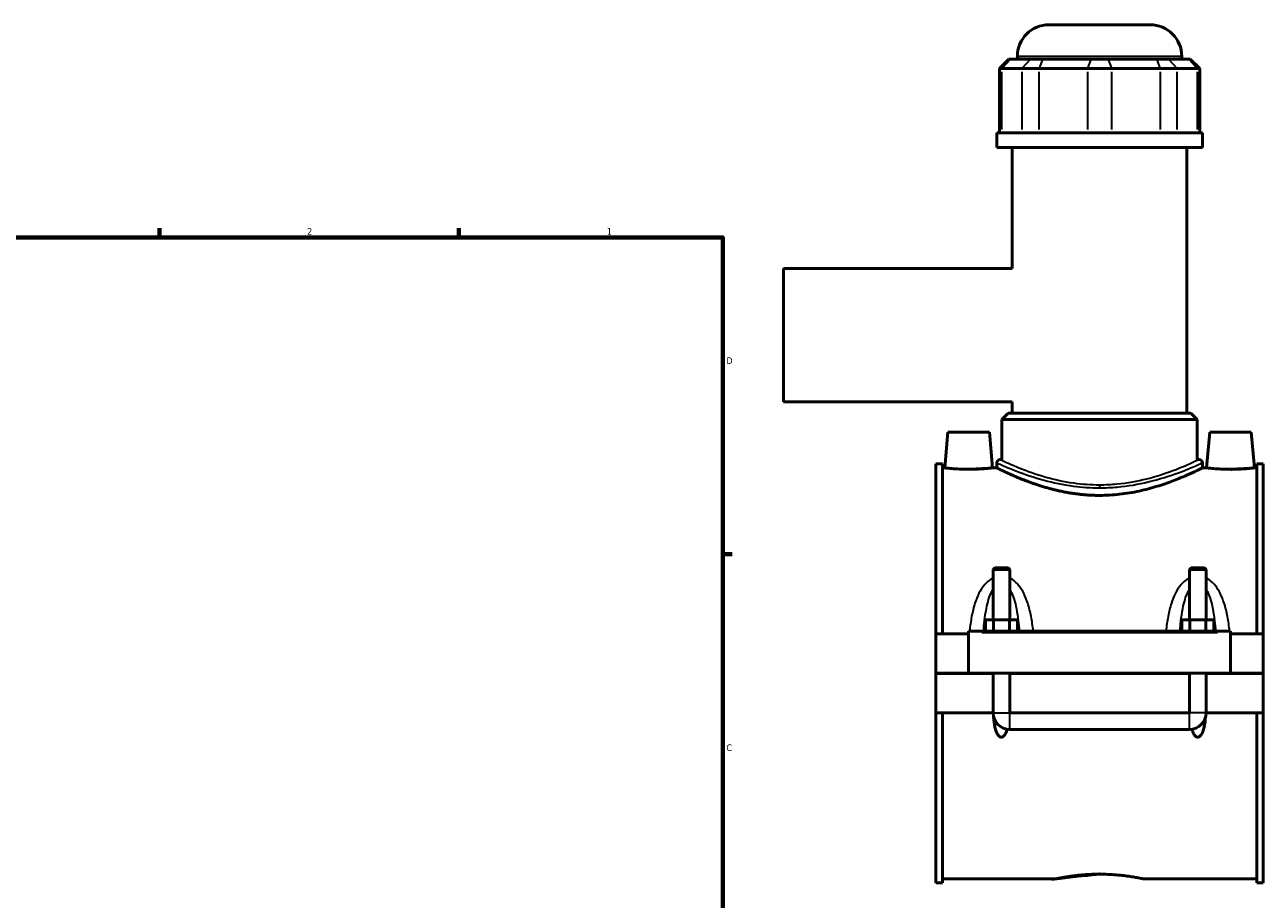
# Model space of a CAD drawing. Header units: inches. Extents: x -1.5 to 48.7, y -2 to 47.9.
# Tile 7 of 8: x 23.6 to 41.2, y 11.6 to 24. Entities that reach past the tile are written whole.
import ezdxf

# ---------------------------------------------------------------- set-up
doc = ezdxf.new("R2010")
doc.units = ezdxf.units.IN
doc.header["$MEASUREMENT"] = 0
for name, color, linetype, lineweight in [('Border (ANSI)', 7, 'Continuous', 70), ('Visible (ANSI)', 7, 'Continuous', 50), ('Visible Narrow (ANSI)', 7, 'Continuous', 35)]:
    doc.layers.add(name, color=color, linetype=linetype, lineweight=lineweight)
doc.styles.add('Note Text (ANSI)', font='tahoma.ttf')

# ---------------------------------------------------------------- blocks, each defined once
blk = doc.blocks.new('Borders Default Border')
at = {"layer": 'Border (ANSI)'}
for p, q in [((25.4999986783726, 21.00000006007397), (25.4999986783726, 21.13448766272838)), ((29.75000096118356, 21.00000006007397), (29.75000096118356, 21.13448766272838)), ((33.49999855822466, 16.49999993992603), (33.6344891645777, 16.49999993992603))]:
    blk.add_line(p, q, dxfattribs=at)
at = {"layer": 'Border (ANSI)', "flags": 128}
blk.add_lwpolyline([(0.4999999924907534, 0.9999999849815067), (0.4999999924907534, 21.00000006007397), (33.49999855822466, 21.00000006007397), (33.49999855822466, 0.9999999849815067), (0.4999999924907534, 0.9999999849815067)], dxfattribs=at)
at = {"layer": 'Border (ANSI)', "color": 5, "true_color": 0x0000ff, "char_height": 0.0944881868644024, "attachment_point": 7, "style": 'Note Text (ANSI)'}
for s, insert in [('2', (27.59635095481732, 21.04)), ('1', (31.8536832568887, 21.04)), ('D', (33.55262652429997, 19.2027559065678)), ('C', (33.552388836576, 13.70107135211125))]:
    blk.add_mtext(s, dxfattribs=dict(at, insert=insert))

msp = doc.modelspace()

# ---------------------------------------------------------------- linework, layer by layer
at = {"layer": 'Visible (ANSI)'}
for p, q in [((38.13423809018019, 24.02283973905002), (39.57171840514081, 24.02283973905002)), ((37.56481269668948, 23.53493973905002), (37.43004891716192, 23.40017595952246)), ((37.46424319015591, 23.40017595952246), (37.43004891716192, 23.40017595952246)), ((37.43004891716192, 23.40017595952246), (37.43004891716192, 22.48943973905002)), ((37.46424319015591, 23.40017595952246), (37.74943821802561, 23.40017595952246)), ((37.56481269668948, 23.53493973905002), (37.58874868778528, 23.53493973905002)), ((37.87394371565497, 23.53493973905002), (37.58874868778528, 23.53493973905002)), ((37.68502549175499, 23.53493973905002), (37.68502549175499, 23.57362714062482)), ((37.99255032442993, 23.40017595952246), (37.74943821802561, 23.40017595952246)), ((37.87394371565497, 23.53493973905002), (38.044122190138, 23.53493973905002)), ((37.99255032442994, 23.40017595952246), (38.68107202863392, 23.40017595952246)), ((38.73264389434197, 23.53493973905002), (38.044122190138, 23.53493973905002)), ((39.0248844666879, 23.40017595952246), (38.68107202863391, 23.40017595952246)), ((38.73264389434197, 23.53493973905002), (38.97331260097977, 23.53493973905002)), ((39.66183430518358, 23.53493973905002), (38.97331260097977, 23.53493973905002)), ((39.0248844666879, 23.40017595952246), (39.71340617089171, 23.40017595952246)), ((39.66183430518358, 23.53493973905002), (39.8320127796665, 23.53493973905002)), ((39.95651827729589, 23.40017595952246), (39.71340617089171, 23.40017595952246)), ((40.11720780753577, 23.53493973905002), (39.8320127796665, 23.53493973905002)), ((39.95651827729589, 23.40017595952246), (40.24171330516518, 23.40017595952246)), ((40.020931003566, 23.53493973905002), (40.020931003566, 23.57362714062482)), ((40.11720780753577, 23.53493973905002), (40.1411437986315, 23.53493973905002)), ((40.1411437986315, 23.53493973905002), (40.27590757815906, 23.40017595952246)), ((40.27590757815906, 23.40017595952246), (40.24171330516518, 23.40017595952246)), ((40.27590757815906, 23.40017595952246), (40.27590757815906, 22.48943973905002)), ((40.31291919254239, 22.48943973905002), (37.3930373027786, 22.48943973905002)), ((37.3930373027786, 22.28033973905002), (37.3930373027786, 22.48943973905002)), ((40.31291919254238, 22.28033973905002), (40.31291919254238, 22.48943973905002)), ((40.31291919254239, 22.28033973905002), (37.3930373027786, 22.28033973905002)), ((37.61202844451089, 20.55969013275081), (37.61202844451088, 22.28033973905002)), ((40.09392805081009, 18.50467438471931), (40.09392805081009, 22.28033973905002)), ((34.36297824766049, 20.55969013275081), (34.36297824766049, 18.66598934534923)), ((37.61202844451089, 20.55969013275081), (34.36297824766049, 20.55969013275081)), ((37.61202844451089, 18.66598934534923), (34.36297824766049, 18.66598934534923)), ((37.61202844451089, 18.50467438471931), (37.61202844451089, 18.66598934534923)), ((37.55587686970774, 18.50467438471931), (37.4660343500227, 18.41483186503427)), ((37.55587686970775, 18.50467438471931), (40.15007962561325, 18.50467438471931)), ((40.15007962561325, 18.50467438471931), (40.23992214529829, 18.41483186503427)), ((40.23992214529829, 18.41483186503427), (37.4660343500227, 18.41483186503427)), ((37.4660343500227, 17.84345391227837), (37.4660343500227, 18.41483186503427)), ((40.23992214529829, 17.84345391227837), (40.23992214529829, 18.41483186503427)), ((36.69770265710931, 18.23394210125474), (36.65332110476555, 17.72665863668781)), ((37.28825383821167, 18.23394210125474), (36.69770265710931, 18.23394210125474)), ((37.28825383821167, 18.23394210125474), (37.33263539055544, 17.72665863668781)), ((40.41770265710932, 18.23394210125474), (40.37332110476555, 17.72665863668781)), ((40.41770265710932, 18.23394210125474), (41.00825383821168, 18.23394210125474)), ((41.00825383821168, 18.23394210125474), (41.05263539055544, 17.72665863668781)), ((36.52797824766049, 17.78505627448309), (36.52797824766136, 15.36829249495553)), ((36.52797824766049, 17.78505627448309), (36.6209782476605, 17.78505627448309)), ((36.62097824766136, 15.36829249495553), (36.6209782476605, 17.78505627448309)), ((37.3930373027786, 17.79853265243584), (37.3930373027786, 17.72665863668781)), ((37.43795856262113, 17.84345391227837), (37.4660343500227, 17.84345391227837)), ((40.23992214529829, 17.84345391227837), (40.26799793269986, 17.84345391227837)), ((40.31291919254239, 17.79853265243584), (40.31291919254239, 17.72665863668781)), ((41.08497824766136, 15.36829249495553), (41.08497824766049, 17.78505627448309)), ((41.08497824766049, 17.78505627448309), (41.17797824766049, 17.78505627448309)), ((41.17797824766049, 17.78505627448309), (41.17797824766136, 15.36829249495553)), ((36.65332110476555, 17.72665863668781), (36.6209782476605, 17.72665863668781)), ((37.3930373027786, 17.72665863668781), (37.33263539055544, 17.72665863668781)), ((40.37332110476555, 17.72665863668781), (40.31291919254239, 17.72665863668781)), ((41.08497824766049, 17.72665863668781), (41.05263539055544, 17.72665863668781)), ((37.36349005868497, 16.30612057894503), (37.33986801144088, 16.28249853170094)), ((37.57608848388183, 16.28249853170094), (37.33986801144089, 16.28249853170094)), ((37.33986801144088, 16.28249853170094), (37.33986801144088, 15.56514288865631)), ((37.36349005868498, 16.30612057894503), (37.55246643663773, 16.30612057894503)), ((37.55246643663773, 16.30612057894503), (37.57608848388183, 16.28249853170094)), ((37.57608848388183, 16.28249853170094), (37.57608848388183, 15.56514288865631)), ((40.15349005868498, 16.30612057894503), (40.12986801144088, 16.28249853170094)), ((40.36608848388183, 16.28249853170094), (40.12986801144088, 16.28249853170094)), ((40.12986801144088, 15.56514288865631), (40.12986801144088, 16.28249853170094)), ((40.15349005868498, 16.30612057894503), (40.34246643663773, 16.30612057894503)), ((40.34246643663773, 16.30612057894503), (40.36608848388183, 16.28249853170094)), ((40.36608848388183, 15.56514288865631), (40.36608848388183, 16.28249853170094)), ((37.23067499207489, 15.40766257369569), (37.23067499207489, 15.56514288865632)), ((37.23067499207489, 15.56514288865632), (37.34432661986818, 15.56514288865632)), ((37.34432661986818, 15.40766257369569), (37.34432661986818, 15.56514288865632)), ((37.34432661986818, 15.56514288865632), (37.57162987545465, 15.56514288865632)), ((37.57162987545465, 15.40766257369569), (37.57162987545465, 15.56514288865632)), ((37.57162987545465, 15.56514288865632), (37.68528150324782, 15.56514288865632)), ((37.68528150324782, 15.40766257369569), (37.68528150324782, 15.56514288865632)), ((40.02067499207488, 15.40766257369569), (40.02067499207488, 15.56514288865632)), ((40.02067499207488, 15.56514288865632), (40.13432661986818, 15.56514288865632)), ((40.13432661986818, 15.40766257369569), (40.13432661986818, 15.56514288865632)), ((40.13432661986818, 15.56514288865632), (40.36162987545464, 15.56514288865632)), ((40.36162987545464, 15.40766257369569), (40.36162987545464, 15.56514288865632)), ((40.36162987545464, 15.56514288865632), (40.47528150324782, 15.56514288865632)), ((40.47528150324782, 15.40766257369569), (40.47528150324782, 15.56514288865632)), ((36.99297824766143, 15.36829249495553), (36.52797824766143, 15.36829249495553)), ((36.52797824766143, 14.80874525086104), (36.52797824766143, 15.36829249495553)), ((36.99297824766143, 15.38797753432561), (36.99297824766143, 15.40766257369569)), ((40.71297824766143, 15.40766257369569), (36.99297824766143, 15.40766257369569)), ((36.99297824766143, 14.80874525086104), (36.99297824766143, 15.38797753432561)), ((40.71297824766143, 15.40766257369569), (40.71297824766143, 15.38797753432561)), ((40.71297824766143, 15.38797753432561), (40.71297824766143, 14.80874525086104)), ((41.17797824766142, 15.36829249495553), (40.71297824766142, 15.36829249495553)), ((41.17797824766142, 15.36829249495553), (41.17797824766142, 14.80874525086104)), ((36.52797824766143, 14.80874525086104), (36.99297824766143, 14.80874525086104)), ((36.52797824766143, 14.24526099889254), (36.52797824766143, 14.80480824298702)), ((37.33986801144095, 14.80480824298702), (36.52797824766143, 14.80480824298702)), ((40.71297824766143, 14.80874525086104), (36.99297824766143, 14.80874525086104)), ((37.33986801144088, 14.80874525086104), (37.33986801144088, 14.80480824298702)), ((37.33986801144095, 14.24526099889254), (37.33986801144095, 14.80480824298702)), ((37.57608848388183, 14.80874525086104), (37.57608848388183, 14.80480824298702)), ((40.12986801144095, 14.80480824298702), (37.5760884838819, 14.80480824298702)), ((37.5760884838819, 14.80480824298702), (37.5760884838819, 14.24526099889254)), ((40.12986801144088, 14.80480824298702), (40.12986801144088, 14.80874525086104)), ((40.12986801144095, 14.24526099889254), (40.12986801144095, 14.80480824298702)), ((40.36608848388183, 14.80480824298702), (40.36608848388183, 14.80874525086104)), ((41.17797824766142, 14.80480824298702), (40.3660884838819, 14.80480824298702)), ((40.3660884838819, 14.80480824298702), (40.3660884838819, 14.24526099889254)), ((40.71297824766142, 14.80874525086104), (41.17797824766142, 14.80874525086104)), ((41.17797824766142, 14.80480824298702), (41.17797824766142, 14.24526099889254)), ((37.33986801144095, 14.24526099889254), (36.52797824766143, 14.24526099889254)), ((36.52797824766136, 14.24526099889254), (36.52797824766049, 11.82849721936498)), ((36.6209782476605, 11.82849721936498), (36.62097824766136, 14.24526099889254)), ((40.12986801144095, 14.24526099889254), (37.5760884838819, 14.24526099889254)), ((41.17797824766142, 14.24526099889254), (40.3660884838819, 14.24526099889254)), ((41.08497824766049, 11.82849721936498), (41.08497824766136, 14.24526099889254)), ((41.17797824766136, 14.24526099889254), (41.17797824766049, 11.82849721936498)), ((37.5760884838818, 14.00904052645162), (40.12986801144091, 14.00904052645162)), ((36.52797824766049, 11.82849721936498), (36.6209782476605, 11.82849721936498)), ((38.23565541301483, 11.88689485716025), (36.6209782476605, 11.88689485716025)), ((41.08497824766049, 11.88689485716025), (39.47030108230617, 11.88689485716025)), ((41.08497824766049, 11.82849721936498), (41.17797824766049, 11.82849721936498))]:
    msp.add_line(p, q, dxfattribs=at)
for centre, radius, start, end in [((38.13423809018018, 23.57362714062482), 0.4492125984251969, 90, 180), ((39.57171840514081, 23.57362714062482), 0.4492125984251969, 0, 90), ((37.43795856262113, 17.79853265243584), 0.0449212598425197, 90, 180), ((40.26799793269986, 17.79853265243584), 0.0449212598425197, 0, 90), ((37.5760884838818, 14.24526099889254), 0.2362204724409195, 180, 270), ((40.12986801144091, 14.24526099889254), 0.2362204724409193, 270, 0)]:
    msp.add_arc(centre, radius, start, end, dxfattribs=at)
for points, knots in [([(36.99297824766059, 17.70663016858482), (36.95015242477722, 17.70663016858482), (36.90452565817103, 17.70768775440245), (36.8207194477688, 17.71149031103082), (36.78253596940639, 17.71417874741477), (36.72236200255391, 17.71920446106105), (36.69632760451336, 17.7218694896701), (36.66180664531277, 17.72562274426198), (36.65332110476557, 17.72665863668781), (36.65332110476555, 17.72665863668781)], [2.609108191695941, 2.609108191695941, 2.609108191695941, 2.609108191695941, 2.935440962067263, 2.935440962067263, 3.261773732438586, 3.261773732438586, 3.587718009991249, 3.587718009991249, 3.913662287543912, 3.913662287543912, 3.913662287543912, 3.913662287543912]), ([(37.33263539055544, 17.72665863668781), (37.33263539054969, 17.72665863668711), (37.32414985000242, 17.72562274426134), (37.28962889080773, 17.7218694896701), (37.26359449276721, 17.71920446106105), (37.20342052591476, 17.71417874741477), (37.16523704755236, 17.71149031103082), (37.08143083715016, 17.70768775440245), (37.03580407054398, 17.70663016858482), (36.99297824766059, 17.70663016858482)], [6.522770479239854, 6.522770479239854, 6.52277047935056, 6.52277047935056, 6.848714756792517, 6.848714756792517, 7.174659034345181, 7.174659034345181, 7.500991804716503, 7.500991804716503, 7.827324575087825, 7.827324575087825, 7.827324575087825, 7.827324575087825]), ([(38.85297824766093, 17.33546863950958), (38.75931933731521, 17.33546863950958), (38.66315770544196, 17.34082462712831), (38.47311561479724, 17.36209716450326), (38.37922808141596, 17.37797813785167), (38.2000613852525, 17.41693708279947), (38.11460836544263, 17.43999573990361), (37.95689223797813, 17.48849677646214), (37.88462532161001, 17.51389353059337), (37.75683730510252, 17.5621928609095), (37.69666831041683, 17.58688880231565), (37.59005811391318, 17.63289380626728), (37.54360862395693, 17.65416763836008), (37.46856851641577, 17.68944501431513), (37.43991794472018, 17.70345623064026), (37.40214589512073, 17.72206869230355), (37.39303730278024, 17.726658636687), (37.3930373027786, 17.72665863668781)], [0, 0, 0, 0, 0.7136808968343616, 0.7136808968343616, 1.427361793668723, 1.427361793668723, 2.141042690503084, 2.141042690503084, 2.854723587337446, 2.854723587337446, 3.566458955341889, 3.566458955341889, 4.278194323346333, 4.278194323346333, 4.989929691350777, 4.989929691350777, 5.701665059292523, 5.701665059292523, 5.70166505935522, 5.70166505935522]), ([(40.31291919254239, 17.72665863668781), (40.31291919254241, 17.72665863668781), (40.30381060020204, 17.72206869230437), (40.26603855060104, 17.70345623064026), (40.2373879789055, 17.68944501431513), (40.16234787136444, 17.65416763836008), (40.11589838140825, 17.63289380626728), (40.00928818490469, 17.58688880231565), (39.94911919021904, 17.5621928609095), (39.82133117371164, 17.51389353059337), (39.74906425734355, 17.48849677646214), (39.59134812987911, 17.43999573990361), (39.50589511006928, 17.41693708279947), (39.32672841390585, 17.37797813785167), (39.23284088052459, 17.36209716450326), (39.04279878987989, 17.34082462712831), (38.94663715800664, 17.33546863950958), (38.85297824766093, 17.33546863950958)], [17.10499517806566, 17.10499517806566, 17.10499517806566, 17.10499517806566, 17.81673054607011, 17.81673054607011, 18.52846591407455, 18.52846591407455, 19.24020128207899, 19.24020128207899, 19.95193665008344, 19.95193665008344, 20.6656175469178, 20.6656175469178, 21.37929844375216, 21.37929844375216, 22.09297934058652, 22.09297934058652, 22.80666023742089, 22.80666023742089, 22.80666023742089, 22.80666023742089]), ([(40.71297824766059, 17.70663016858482), (40.67015242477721, 17.70663016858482), (40.62452565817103, 17.70768775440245), (40.5407194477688, 17.71149031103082), (40.50253596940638, 17.71417874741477), (40.4423620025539, 17.71920446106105), (40.41632760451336, 17.7218694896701), (40.38180664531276, 17.72562274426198), (40.37332110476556, 17.72665863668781), (40.37332110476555, 17.72665863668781)], [0, 0, 0, 0, 0.326332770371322, 0.326332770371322, 0.652665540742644, 0.652665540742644, 0.9786098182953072, 0.9786098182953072, 1.30455409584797, 1.30455409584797, 1.30455409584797, 1.30455409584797]), ([(41.05263539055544, 17.72665863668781), (41.05263539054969, 17.72665863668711), (41.04414985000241, 17.72562274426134), (41.00962889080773, 17.7218694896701), (40.98359449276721, 17.71920446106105), (40.92342052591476, 17.71417874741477), (40.88523704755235, 17.71149031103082), (40.80143083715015, 17.70768775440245), (40.75580407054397, 17.70663016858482), (40.71297824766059, 17.70663016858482)], [3.913662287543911, 3.913662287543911, 3.913662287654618, 3.913662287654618, 4.239606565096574, 4.239606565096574, 4.565550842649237, 4.565550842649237, 4.891883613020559, 4.891883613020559, 5.218216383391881, 5.218216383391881, 5.218216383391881, 5.218216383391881]), ([(37.54077712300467, 14.01169508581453), (37.53760084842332, 14.00065989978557), (37.53396525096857, 13.98953733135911), (37.52159709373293, 13.95751599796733), (37.51161875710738, 13.93733148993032), (37.4925320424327, 13.9160726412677), (37.48654172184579, 13.91064404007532), (37.47642332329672, 13.90477457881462), (37.47285898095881, 13.90319003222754), (37.46551938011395, 13.90104360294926), (37.46174403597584, 13.90048196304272), (37.45421245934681, 13.90048196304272), (37.45043711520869, 13.90104360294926), (37.44309751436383, 13.90319003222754), (37.43953317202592, 13.90477457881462), (37.42941477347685, 13.91064404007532), (37.42342445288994, 13.9160726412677), (37.40433773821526, 13.93733148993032), (37.39435940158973, 13.95751599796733), (37.37799090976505, 13.9998942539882), (37.37190192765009, 14.02219447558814), (37.35708281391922, 14.08777734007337), (37.3511333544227, 14.13560806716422), (37.34708459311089, 14.18598617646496), (37.34700744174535, 14.18695704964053), (37.34693110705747, 14.18792852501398)], [1.535781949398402, 1.535781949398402, 1.535781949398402, 1.535781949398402, 1.620812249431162, 1.620812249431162, 1.787141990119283, 1.787141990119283, 1.8445326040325, 1.8445326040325, 1.873227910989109, 1.873227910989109, 1.901923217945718, 1.901923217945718, 1.930618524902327, 1.930618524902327, 1.959313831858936, 1.959313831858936, 2.016704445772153, 2.016704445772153, 2.183034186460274, 2.183034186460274, 2.349363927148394, 2.349363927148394, 2.712984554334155, 2.712984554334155, 2.720125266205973, 2.720125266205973, 2.720125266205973, 2.720125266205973]), ([(40.35902538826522, 14.18792852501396), (40.35894905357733, 14.18695704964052), (40.35887190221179, 14.18598617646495), (40.35482314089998, 14.13560806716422), (40.34887368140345, 14.08777734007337), (40.33405456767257, 14.02219447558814), (40.3279655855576, 13.9998942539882), (40.31159709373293, 13.95751599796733), (40.30161875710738, 13.93733148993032), (40.2825320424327, 13.9160726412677), (40.27654172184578, 13.91064404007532), (40.26642332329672, 13.90477457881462), (40.2628589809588, 13.90319003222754), (40.25551938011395, 13.90104360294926), (40.25174403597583, 13.90048196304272), (40.24421245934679, 13.90048196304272), (40.24043711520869, 13.90104360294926), (40.23309751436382, 13.90319003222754), (40.22953317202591, 13.90477457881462), (40.21941477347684, 13.91064404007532), (40.21342445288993, 13.9160726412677), (40.19433773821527, 13.93733148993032), (40.18435940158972, 13.95751599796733), (40.17199124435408, 13.98953733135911), (40.16835564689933, 14.00065989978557), (40.16517937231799, 14.01169508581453)], [1.083721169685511, 1.083721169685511, 1.083721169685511, 1.083721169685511, 1.090861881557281, 1.090861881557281, 1.454482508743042, 1.454482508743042, 1.620812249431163, 1.620812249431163, 1.787141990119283, 1.787141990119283, 1.844532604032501, 1.844532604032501, 1.873227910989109, 1.873227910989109, 1.901923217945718, 1.901923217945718, 1.930618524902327, 1.930618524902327, 1.959313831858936, 1.959313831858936, 2.016704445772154, 2.016704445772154, 2.183034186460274, 2.183034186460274, 2.268064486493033, 2.268064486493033, 2.268064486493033, 2.268064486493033]), ([(38.23565541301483, 11.88689485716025), (38.2356554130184, 11.88689485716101), (38.23938800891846, 11.8876917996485), (38.25506852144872, 11.89094753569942), (38.26701268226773, 11.89340424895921), (38.29854954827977, 11.89958310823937), (38.31816732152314, 11.90330490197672), (38.36345479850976, 11.91130455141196), (38.3891275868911, 11.91557458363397), (38.44380450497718, 11.92384151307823), (38.47469621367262, 11.92813054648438), (38.54199833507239, 11.93619925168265), (38.57840760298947, 11.93997064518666), (38.65441886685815, 11.94624986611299), (38.69408364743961, 11.94875653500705), (38.7739208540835, 11.9520819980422), (38.81409413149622, 11.95289819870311), (38.85297824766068, 11.95289819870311)], [7.110877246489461, 7.110877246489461, 7.110877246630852, 7.110877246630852, 7.407153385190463, 7.407153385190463, 7.703429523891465, 7.703429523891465, 7.999705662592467, 7.999705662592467, 8.29598180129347, 8.29598180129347, 8.592278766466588, 8.592278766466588, 8.888575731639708, 8.888575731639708, 9.184872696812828, 9.184872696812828, 9.481169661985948, 9.481169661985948, 9.481169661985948, 9.481169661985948]), ([(38.85297824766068, 11.95289819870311), (38.89186236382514, 11.95289819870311), (38.93203564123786, 11.9520819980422), (39.01187284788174, 11.94875653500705), (39.0515376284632, 11.94624986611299), (39.12754889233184, 11.93997064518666), (39.16395816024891, 11.93619925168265), (39.23126028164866, 11.92813054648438), (39.26215199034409, 11.92384151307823), (39.31682890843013, 11.91557458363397), (39.34250169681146, 11.91130455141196), (39.38778917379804, 11.90330490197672), (39.40740694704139, 11.89958310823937), (39.43894381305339, 11.89340424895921), (39.45088797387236, 11.89094753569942), (39.46656848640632, 11.88769179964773), (39.47030108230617, 11.88689485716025), (39.47030108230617, 11.88689485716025)], [0, 0, 0, 0, 0.2962969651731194, 0.2962969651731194, 0.5925939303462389, 0.5925939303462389, 0.8888908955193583, 0.8888908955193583, 1.185187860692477, 1.185187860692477, 1.48146399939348, 1.48146399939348, 1.777740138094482, 1.777740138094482, 2.074016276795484, 2.074016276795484, 2.370292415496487, 2.370292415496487, 2.370292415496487, 2.370292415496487])]:
    msp.add_open_spline(points, degree=3, knots=knots, dxfattribs=at)
at = {"layer": 'Visible Narrow (ANSI)'}
for p, q in [((37.58252341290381, 23.52820155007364), (37.47046846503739, 23.40691414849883)), ((40.00655156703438, 23.57362714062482), (37.69940492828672, 23.57362714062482)), ((37.8677184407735, 23.52820155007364), (37.75566349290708, 23.40691414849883)), ((38.04154359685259, 23.52820155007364), (37.99512891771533, 23.40691414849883)), ((38.73006530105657, 23.52820155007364), (38.68365062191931, 23.40691414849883)), ((38.97589119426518, 23.52820155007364), (39.0223058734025, 23.40691414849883)), ((39.66441289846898, 23.52820155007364), (39.7108275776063, 23.40691414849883)), ((39.83823805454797, 23.52820155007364), (39.95029300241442, 23.40691414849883)), ((40.12343308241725, 23.52820155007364), (40.2354880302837, 23.40691414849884)), ((37.46424319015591, 22.53497655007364), (37.46424319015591, 23.35463914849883)), ((37.74943821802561, 23.35463914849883), (37.74943821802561, 22.53497655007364)), ((37.99255032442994, 22.53497655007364), (37.99255032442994, 23.35463914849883)), ((38.68107202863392, 23.35463914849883), (38.68107202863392, 22.53497655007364)), ((39.0248844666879, 22.53497655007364), (39.0248844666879, 23.35463914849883)), ((39.71340617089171, 23.35463914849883), (39.71340617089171, 22.53497655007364)), ((39.95651827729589, 22.53497655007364), (39.95651827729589, 23.35463914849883)), ((40.24171330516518, 23.35463914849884), (40.24171330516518, 22.53497655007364)), ((38.85297824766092, 17.48112068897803), (38.85297824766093, 17.44516425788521)), ((37.17897824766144, 15.38797753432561), (40.52697824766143, 15.38797753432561)), ((37.34132214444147, 14.24526099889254), (37.57463435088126, 14.24526099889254)), ((37.5760884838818, 14.01049465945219), (37.5760884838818, 14.24380686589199)), ((40.12986801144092, 14.01049465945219), (40.12986801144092, 14.24380686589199)), ((40.36463435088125, 14.24526099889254), (40.13132214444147, 14.24526099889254))]:
    msp.add_line(p, q, dxfattribs=at)
for points, knots in [([(37.39312382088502, 17.79844334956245), (37.39314451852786, 17.79842188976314), (37.40232203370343, 17.79424587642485), (37.46327148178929, 17.76671709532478), (37.55529719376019, 17.72516258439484), (37.78972940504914, 17.63548313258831), (37.919198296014, 17.59039794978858), (38.19244288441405, 17.51685188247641), (38.33144892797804, 17.4870726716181), (38.59961067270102, 17.45158950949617), (38.72624905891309, 17.44274387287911), (38.85297824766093, 17.44274387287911)], [-17.07551578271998, -17.07551578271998, -17.07551578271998, -17.07551578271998, -16.38053906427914, -16.38053906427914, -14.75444821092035, -14.75444821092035, -13.43550609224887, -13.43550609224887, -12.31279558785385, -12.31279558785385, -11.38368395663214, -11.38368395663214, -11.38368395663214, -11.38368395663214]), ([(38.85297824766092, 17.48232295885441), (38.73014841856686, 17.48232295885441), (38.60740659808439, 17.49130141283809), (38.34749598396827, 17.52731735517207), (38.21276704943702, 17.55754370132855), (37.94792998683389, 17.6321940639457), (37.82244475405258, 17.67795620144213), (37.59522584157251, 17.76898219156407), (37.50603168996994, 17.81116064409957), (37.44695760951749, 17.8391027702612), (37.43806247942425, 17.84334148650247), (37.43804241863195, 17.84336326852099)], [11.38368395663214, 11.38368395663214, 11.38368395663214, 11.38368395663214, 12.31279558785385, 12.31279558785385, 13.43550609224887, 13.43550609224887, 14.75444821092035, 14.75444821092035, 16.38053906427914, 16.38053906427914, 17.07551578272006, 17.07551578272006, 17.07551578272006, 17.07551578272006]), ([(40.26799673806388, 17.8434525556), (40.26796893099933, 17.84342095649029), (40.23721313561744, 17.82833790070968), (40.12263630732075, 17.77607766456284), (40.04108104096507, 17.73999507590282), (39.82333792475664, 17.65576548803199), (39.68086158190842, 17.60670038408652), (39.38913227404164, 17.53407597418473), (39.24597332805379, 17.50771447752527), (39.01684740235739, 17.48625680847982), (38.93491898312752, 17.48232295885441), (38.85297824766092, 17.48232295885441)], [28.45920315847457, 28.45920315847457, 28.45920315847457, 28.45920315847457, 29.73748637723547, 29.73748637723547, 30.97138722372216, 30.97138722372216, 32.38423085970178, 32.38423085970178, 33.53123426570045, 33.53123426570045, 34.15105186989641, 34.15105186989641, 34.15105186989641, 34.15105186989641]), ([(38.85297824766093, 17.44274387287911), (38.93752027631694, 17.44274387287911), (39.02204959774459, 17.44661952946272), (39.25844936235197, 17.46775977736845), (39.40615303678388, 17.49373131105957), (39.70714359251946, 17.5652813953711), (39.85414299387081, 17.61362068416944), (40.07879858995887, 17.6966042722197), (40.16294291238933, 17.73215309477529), (40.28115710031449, 17.78364025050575), (40.31288927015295, 17.79850018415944), (40.31291795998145, 17.79853131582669)], [-34.15105186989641, -34.15105186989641, -34.15105186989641, -34.15105186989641, -33.53123426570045, -33.53123426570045, -32.38423085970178, -32.38423085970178, -30.97138722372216, -30.97138722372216, -29.73748637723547, -29.73748637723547, -28.45920315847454, -28.45920315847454, -28.45920315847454, -28.45920315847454]), ([(37.33986850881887, 16.16176356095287), (37.31302280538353, 16.14881154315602), (37.28826000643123, 16.13195979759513), (37.24472415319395, 16.09443411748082), (37.22563143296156, 16.07405700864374), (37.18183473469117, 16.01896987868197), (37.15943205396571, 15.98239287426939), (37.1172538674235, 15.89887817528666), (37.0986239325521, 15.85122735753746), (37.06325916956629, 15.74114077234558), (37.04810000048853, 15.67788901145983), (37.02294499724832, 15.54596603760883), (37.01324859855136, 15.4771951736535), (37.00560459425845, 15.40766257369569)], [-2.70590816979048, -2.70590816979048, -2.70590816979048, -2.70590816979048, -2.476883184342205, -2.476883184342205, -2.261902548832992, -2.261902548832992, -1.933779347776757, -1.933779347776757, -1.547773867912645, -1.547773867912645, -1.066752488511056, -1.066752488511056, -0.5635832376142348, -0.5635832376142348, -0.5635832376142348, -0.5635832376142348]), ([(37.91035190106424, 15.40766257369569), (37.90270789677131, 15.47719517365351), (37.89301149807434, 15.54596603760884), (37.86785649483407, 15.67788901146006), (37.85269732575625, 15.741140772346), (37.81733256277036, 15.85122735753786), (37.798702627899, 15.89887817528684), (37.75652444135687, 15.98239287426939), (37.7341217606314, 16.01896987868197), (37.690325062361, 16.07405700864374), (37.6712323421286, 16.09443411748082), (37.62769648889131, 16.13195979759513), (37.60293368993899, 16.14881154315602), (37.57608798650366, 16.16176356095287)], [-5.471698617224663, -5.471698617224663, -5.471698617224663, -5.471698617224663, -4.968529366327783, -4.968529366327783, -4.487507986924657, -4.487507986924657, -4.101502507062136, -4.101502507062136, -3.773379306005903, -3.773379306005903, -3.558398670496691, -3.558398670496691, -3.32937368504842, -3.32937368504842, -3.32937368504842, -3.32937368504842]), ([(40.12986850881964, 16.16176356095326), (40.10302278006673, 16.14881153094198), (40.07825995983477, 16.13195976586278), (40.03472406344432, 16.09443403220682), (40.01563132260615, 16.07405688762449), (39.97183459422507, 16.0189696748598), (39.94943190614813, 15.98239262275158), (39.9072537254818, 15.89887784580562), (39.88862380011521, 15.85122700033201), (39.85325905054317, 15.74114033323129), (39.83809988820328, 15.67788851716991), (39.8129449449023, 15.54596566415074), (39.80324857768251, 15.47719498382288), (39.79560459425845, 15.40766257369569)], [-2.705988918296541, -2.705988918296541, -2.705988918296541, -2.705988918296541, -2.476963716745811, -2.476963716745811, -2.261982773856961, -2.261982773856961, -1.93385924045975, -1.93385924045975, -1.547853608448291, -1.547853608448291, -1.066831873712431, -1.066831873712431, -0.5636639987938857, -0.5636639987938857, -0.5636639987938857, -0.5636639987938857]), ([(40.70035190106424, 15.40766257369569), (40.69270791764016, 15.47719498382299), (40.68301155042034, 15.54596566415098), (40.65785660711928, 15.67788851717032), (40.64269744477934, 15.74114033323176), (40.60733269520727, 15.85122700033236), (40.58870276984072, 15.89887784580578), (40.54652458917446, 15.98239262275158), (40.5241219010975, 16.0189696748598), (40.48032517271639, 16.07405688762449), (40.46123243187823, 16.09443403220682), (40.41769653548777, 16.13195976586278), (40.39293371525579, 16.14881153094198), (40.3660879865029, 16.16176356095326)], [-5.471779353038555, -5.471779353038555, -5.471779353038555, -5.471779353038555, -4.96861147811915, -4.96861147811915, -4.487589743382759, -4.487589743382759, -4.10158411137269, -4.10158411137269, -3.773460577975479, -3.773460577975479, -3.558479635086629, -3.558479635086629, -3.329454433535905, -3.329454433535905, -3.329454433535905, -3.329454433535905]), ([(37.20439462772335, 15.40766257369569), (37.20814886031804, 15.45611369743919), (37.21265246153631, 15.50409455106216), (37.22518106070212, 15.61088037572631), (37.23379096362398, 15.66926661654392), (37.25387697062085, 15.77088500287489), (37.26445815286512, 15.81487037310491), (37.28841395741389, 15.89196086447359), (37.30113793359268, 15.92572425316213), (37.32349651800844, 15.97142971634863), (37.33137932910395, 15.98568300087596), (37.33986892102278, 15.99890880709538)], [0.6847267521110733, 0.6847267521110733, 0.6847267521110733, 0.6847267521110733, 1.066752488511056, 1.066752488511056, 1.547773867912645, 1.547773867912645, 1.933779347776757, 1.933779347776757, 2.261902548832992, 2.261902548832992, 2.421940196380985, 2.421940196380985, 2.421940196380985, 2.421940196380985]), ([(37.57608757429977, 15.99890880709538), (37.5845771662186, 15.98568300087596), (37.59245997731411, 15.97142971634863), (37.61481856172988, 15.92572425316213), (37.62754253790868, 15.89196086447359), (37.65149834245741, 15.81487037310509), (37.66207952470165, 15.77088500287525), (37.68216553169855, 15.66926661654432), (37.69077543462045, 15.61088037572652), (37.7033040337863, 15.50409455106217), (37.70780763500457, 15.4561136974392), (37.71156186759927, 15.40766257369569)], [3.61334165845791, 3.61334165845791, 3.61334165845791, 3.61334165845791, 3.773379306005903, 3.773379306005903, 4.101502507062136, 4.101502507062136, 4.487507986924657, 4.487507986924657, 4.968529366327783, 4.968529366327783, 5.350555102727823, 5.350555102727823, 5.350555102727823, 5.350555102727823]), ([(39.99439462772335, 15.40766257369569), (39.99814884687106, 15.45611352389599), (40.00265242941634, 15.50409420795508), (40.01518099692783, 15.61087991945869), (40.02379089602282, 15.66926621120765), (40.0438768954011, 15.77088467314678), (40.05445807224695, 15.81487006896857), (40.07841387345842, 15.8919606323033), (40.09113785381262, 15.92572406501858), (40.1134964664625, 15.97142962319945), (40.12137930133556, 15.98568295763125), (40.12986892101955, 15.99890880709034)], [0.684807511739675, 0.684807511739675, 0.684807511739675, 0.684807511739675, 1.066831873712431, 1.066831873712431, 1.547853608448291, 1.547853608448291, 1.93385924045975, 1.93385924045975, 2.261982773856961, 2.261982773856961, 2.422020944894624, 2.422020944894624, 2.422020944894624, 2.422020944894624]), ([(40.366087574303, 15.99890880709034), (40.37457719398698, 15.98568295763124), (40.38246002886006, 15.97142962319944), (40.40481864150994, 15.92572406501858), (40.41754262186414, 15.8919606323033), (40.44149842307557, 15.81487006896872), (40.4520795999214, 15.7708846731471), (40.4721655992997, 15.66926621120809), (40.48077549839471, 15.61087991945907), (40.49330406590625, 15.50409420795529), (40.49780764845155, 15.4561135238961), (40.50156186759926, 15.40766257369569)], [3.613422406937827, 3.613422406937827, 3.613422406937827, 3.613422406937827, 3.773460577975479, 3.773460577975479, 4.10158411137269, 4.10158411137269, 4.487589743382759, 4.487589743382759, 4.96861147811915, 4.96861147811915, 5.350635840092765, 5.350635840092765, 5.350635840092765, 5.350635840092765])]:
    msp.add_open_spline(points, degree=3, knots=knots, dxfattribs=at)

# ---------------------------------------------------------------- block references
msp.add_blockref('Borders Default Border', (0, 0))

doc.saveas('drawing.dxf')
